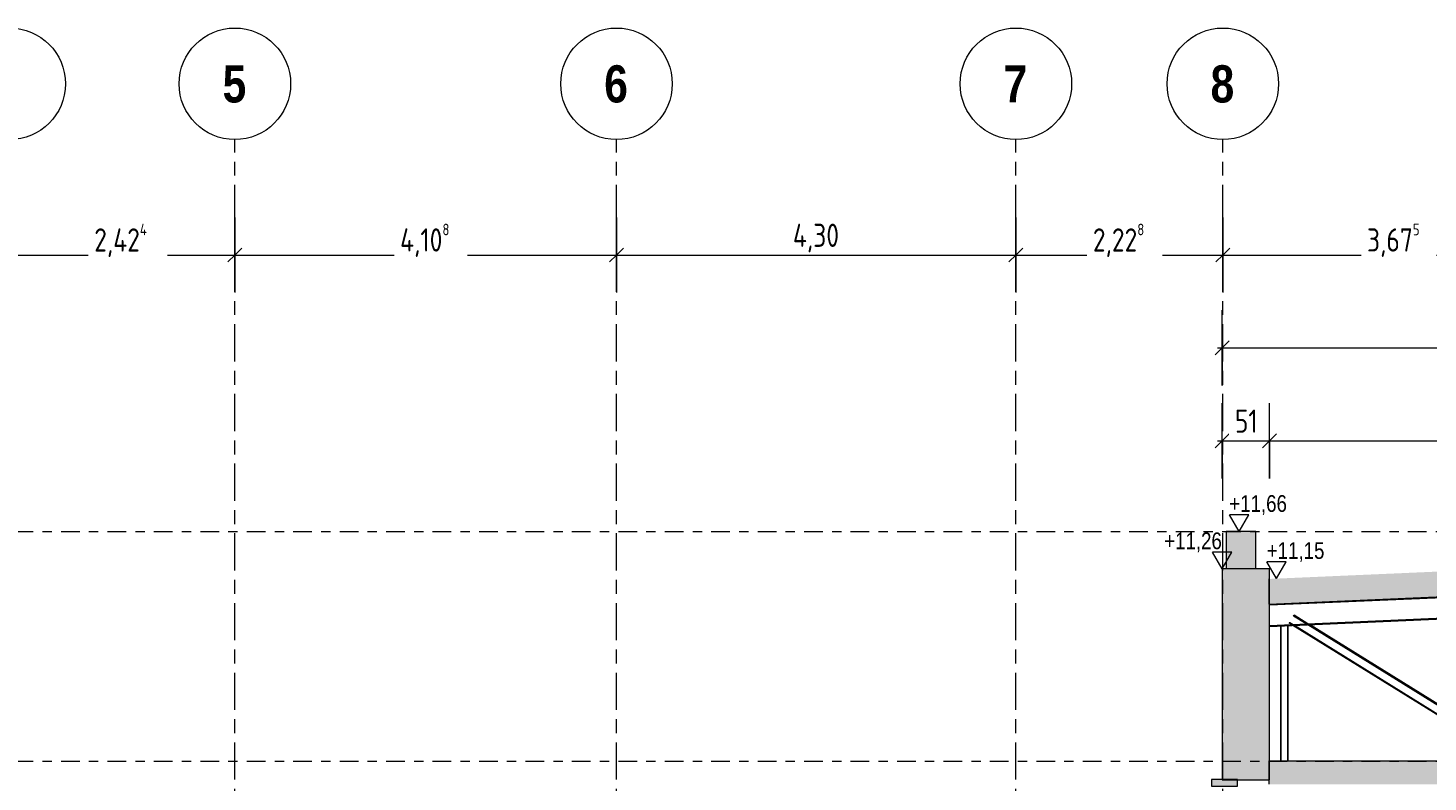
# Model space of a CAD drawing. Header units: metres. Extents: x -34 to 182, y -15 to 869.
# Tile 37 of 46: x 58 to 73, y 6 to 14. Entities that reach past the tile are written whole.
import ezdxf

# ---------------------------------------------------------------- set-up
doc = ezdxf.new("R2010")
doc.units = ezdxf.units.M
doc.linetypes.add('_Ebene_', pattern=[0.4, 0.2, -0.1, 0, -0.1])
doc.linetypes.add('_Rasterlinie_', pattern=[0.75, 0.4, -0.1, 0.15, -0.1])
for name, color, linetype, lineweight in [('A_Bem', 7, 'Continuous', 5), ('A_Bem-100', 7, 'Continuous', 5), ('A_Dach', 15, 'Continuous', 5), ('A_Ebenen', 130, 'Continuous', 5), ('A_Fassade', 113, 'Continuous', 5), ('A_Geschossdecken', 7, 'Continuous', 5), ('A_Geschossdecken_Schraffur', 7, 'Continuous', 5), ('A_Hoehenkoten', 124, 'Continuous', 5), ('A_Raster', 128, 'Continuous', 5), ('A_Tragw', 142, 'Continuous', 5), ('A_Tragwerksstützen', 7, 'Continuous', 5), ('A_Wand', 244, 'Continuous', 5), ('A_Wand_Schraff', 1, 'Continuous', 5)]:
    doc.layers.add(name, color=color, linetype=linetype, lineweight=lineweight)
doc.styles.add('Arial', font='arial.ttf', dxfattribs={"width": 0.8, "height": 0.18})
doc.styles.add('Arial Narrow_B', font='txt', dxfattribs={"height": 0.4})
doc.styles.add('ISOCPEUR_1', font='isocpeur.ttf', dxfattribs={"width": 0.8, "height": 0.25})
doc.dimstyles.new('BLB-Standard_2_5_Aussen_maskiert', dxfattribs={"dimscale": 0.3048, "dimtxt": 0.248995, "dimasz": 0.492126, "dimexe": 1.32874, "dimexo": 0.0625, "dimgap": 0.032808, "dimtad": 1, "dimrnd": 0.001, "dimzin": 0, "dimdsep": 46, "dimtxsty": 'ISOCPEUR_1', "dimblk1": 'OBLIQUE', "dimblk2": 'OBLIQUE', "dimsah": 1, "dimcen": 0.09, "dimdle": 0.164042, "dimazin": 0, "dimtfac": 1, "dimtdec": 4, "dimtix": 1, "dimtmove": 0, "dimatfit": 3, "dimfxl": 1.32874, "dimfxlon": 1, "dimtvp": 1, "dimtfill": 1, "dimtolj": 1, "dimtzin": 0, "dimarcsym": 2})
doc.dimstyles.new('BLB-Standard_2_5_Aussen_maskiert_1', dxfattribs={"dimscale": 0.3048, "dimtxt": 0.248995, "dimasz": 0.492126, "dimexe": 1.32874, "dimexo": 0.0625, "dimgap": 0.032808, "dimtad": 1, "dimdec": 1, "dimlfac": 100, "dimrnd": 0.1, "dimdsep": 46, "dimtxsty": 'ISOCPEUR_1', "dimblk1": 'OBLIQUE', "dimblk2": 'OBLIQUE', "dimsah": 1, "dimcen": 0.09, "dimdle": 0.164042, "dimazin": 0, "dimtfac": 1, "dimtdec": 4, "dimtix": 1, "dimtmove": 0, "dimatfit": 3, "dimfxl": 1.32874, "dimfxlon": 1, "dimtvp": 1, "dimtfill": 1, "dimtolj": 1, "dimtzin": 0, "dimarcsym": 2})

# ---------------------------------------------------------------- blocks, each defined once
blk = doc.blocks.new('M_W Shapes - IPE Träger 240 x 240-8069305-F')
at = {"layer": 'A_Tragw', "color": 250, "lineweight": 9}
for p, q in [((-0.316, 8.075), (11.2, 8.578)), ((11.199, 8.588), (11.2, 8.578)), ((11.2, 8.57), (11.209, 8.366)), ((-0.316, 7.855), (11.209, 8.358)), ((-0.316, 7.845), (11.21, 8.348)), ((11.209, 8.358), (11.209, 8.358)), ((11.209, 8.358), (11.21, 8.348))]:
    blk.add_line(p, q, dxfattribs=at)
for centre, start_param, end_param in [((11.2, 8.57), 4.712412, 5.49781), ((11.209, 8.366), 3.141616, 4.712412)]:
    blk.add_ellipse(centre, major_axis=(-0.00033, 0.00764), ratio=0.000398, start_param=start_param, end_param=end_param, dxfattribs=at)
blk = doc.blocks.new('M_W Shapes - IPE Träger 100 x 100-8069340-F')
at = {"layer": 'A_Tragw', "color": 250, "lineweight": 9}
for p, q in [((-0.103, 7.88), (-0.098, 7.888)), ((-0.08, 7.865), (-0.103, 7.88)), ((-0.098, 7.888), (-0.097, 7.89)), ((-0.098, 7.888), (-0.062, 7.866)), ((2.291, 6.395), (-0.065, 7.856)), ((-0.057, 7.954), (-0.056, 7.956)), ((-0.056, 7.956), (-0.05, 7.965)), ((0.08, 7.872), (-0.056, 7.956)), ((0.098, 7.873), (-0.05, 7.965)), ((-0.047, 7.857), (2.31, 6.395)), ((2.461, 6.395), (0.095, 7.863)), ((2.48, 6.395), (0.113, 7.864))]:
    blk.add_line(p, q, dxfattribs=at)
blk = doc.blocks.new('Rectangular Mullion - 70mm x 280mm_2-8070029-F')
at = {"layer": 'A_Fassade', "lineweight": 9}
blk.add_hatch(color=253, dxfattribs=at).paths.add_polyline_path([(-0.662, 6.125), (-0.662, 6.195), (-0.942, 6.195), (-0.942, 6.125)], flags=0)
at = {"layer": 'A_Fassade', "color": 250, "lineweight": 9}
for p, q in [((-0.942, 6.195), (-0.942, 6.125)), ((-0.662, 6.195), (-0.942, 6.195)), ((-0.662, 6.125), (-0.662, 6.195)), ((-0.942, 6.125), (-0.662, 6.125))]:
    blk.add_line(p, q, dxfattribs=at)
blk = doc.blocks.new('Höhenkoten - leer-6237472-F')
at = {"layer": 'A_Hoehenkoten'}
for p, q in [((-23.599, -6.765), (-23.806, -6.765)), ((-23.702, -6.945), (-23.806, -6.765)), ((-23.702, -6.945), (-23.599, -6.765))]:
    blk.add_line(p, q, dxfattribs=at)
blk = doc.blocks.new('Raster - Raster-989695-F')
at = {"layer": 'A_Raster', "lineweight": 9}
blk.add_circle((-28.608, 13.685), 0.6, dxfattribs=at)
blk = doc.blocks.new('DIMBLOCK134-F')
at = {"layer": 'A_Bem-100'}
for p, q in [((70.738, 9.437), (70.738, 10.247)), ((71.248, 9.437), (71.248, 10.247)), ((70.688, 9.842), (71.248, 9.842)), ((70.738, 9.842), (70.738, 9.437)), ((71.248, 9.842), (71.248, 9.437))]:
    blk.add_line(p, q, dxfattribs=at)
at = {"layer": 'A_Bem-100', "lineweight": 9}
for p, q in [((70.738, 9.842), (70.663, 9.767)), ((70.738, 9.842), (70.813, 9.917)), ((71.248, 9.842), (71.173, 9.767)), ((71.248, 9.842), (71.323, 9.917))]:
    blk.add_line(p, q, dxfattribs=at)
at = {"layer": 'A_Bem-100', "color": 0, "insert": (70.876, 10.179), "char_height": 0.25, "width": 0.28085, "attachment_point": 1, "line_spacing_factor": 1.149209, "style": 'ISOCPEUR_1', "bg_fill": 3, "box_fill_scale": 1.25, "bg_fill_color": 256, "bg_fill_true_color": 13158600, "bg_fill_transparency": 0}
blk.add_mtext('51', dxfattribs=at)
blk = doc.blocks.new('_Oblique')
at = {"color": 0, "linetype": 'ByBlock', "lineweight": -2}
blk.add_line((-0.5, -0.5), (0.5, 0.5), dxfattribs=at)
blk = doc.blocks.new('DIMBLOCK135-F')
at = {"layer": 'A_Bem-100'}
for p, q in [((71.248, 9.437), (71.248, 10.247)), ((82.772, 9.437), (82.772, 10.247)), ((71.248, 9.842), (82.772, 9.842)), ((71.248, 9.842), (71.248, 9.437)), ((82.772, 9.842), (82.772, 9.437))]:
    blk.add_line(p, q, dxfattribs=at)
at = {"layer": 'A_Bem-100', "lineweight": 9}
for p, q in [((71.248, 9.842), (71.173, 9.767)), ((71.248, 9.842), (71.323, 9.917)), ((82.772, 9.842), (82.697, 9.767)), ((82.772, 9.842), (82.847, 9.917))]:
    blk.add_line(p, q, dxfattribs=at)
at = {"layer": 'A_Bem-100', "color": 0, "insert": (76.696, 10.179), "char_height": 0.25, "width": 0.75291, "attachment_point": 1, "line_spacing_factor": 1.149209, "style": 'ISOCPEUR_1', "bg_fill": 3, "box_fill_scale": 1.25, "bg_fill_color": 256, "bg_fill_true_color": 13158600, "bg_fill_transparency": 0}
blk.add_mtext('11,52\\A2\\H0.5x;\\S3^  ;\\H2x;', dxfattribs=at)
blk = doc.blocks.new('DIMBLOCK138-F')
at = {"layer": 'A_Bem-100'}
for p, q in [((70.738, 10.437), (70.738, 11.247)), ((94.786, 10.437), (94.786, 11.247)), ((70.688, 10.842), (94.836, 10.842)), ((70.738, 10.842), (70.738, 10.437)), ((94.786, 10.842), (94.786, 10.437))]:
    blk.add_line(p, q, dxfattribs=at)
at = {"layer": 'A_Bem-100', "lineweight": 9}
for p, q in [((70.738, 10.842), (70.813, 10.917)), ((94.786, 10.842), (94.861, 10.917)), ((70.738, 10.842), (70.663, 10.767)), ((94.786, 10.842), (94.711, 10.767))]:
    blk.add_line(p, q, dxfattribs=at)
at = {"layer": 'A_Bem-100', "color": 0, "insert": (82.389, 11.179), "char_height": 0.25, "width": 0.89632, "attachment_point": 1, "line_spacing_factor": 1.149209, "style": 'ISOCPEUR_1', "bg_fill": 3, "box_fill_scale": 1.25, "bg_fill_color": 256, "bg_fill_true_color": 13158600, "bg_fill_transparency": 0}
blk.add_mtext('24,04\\A2\\H0.5x;\\S8^  ;\\H2x;', dxfattribs=at)
blk = doc.blocks.new('DIMBLOCK174-F')
at = {"layer": 'A_Bem-100'}
for p, q in [((57.686, 12.247), (57.686, 11.437)), ((57.686, 11.842), (57.686, 12.247)), ((60.11, 12.247), (60.11, 11.437)), ((60.11, 11.842), (60.11, 12.247)), ((57.686, 11.842), (60.11, 11.842))]:
    blk.add_line(p, q, dxfattribs=at)
at = {"layer": 'A_Bem-100', "lineweight": 9}
for p, q in [((57.686, 11.842), (57.761, 11.917)), ((60.11, 11.842), (60.185, 11.917)), ((57.686, 11.842), (57.611, 11.767)), ((60.11, 11.842), (60.035, 11.767))]:
    blk.add_line(p, q, dxfattribs=at)
at = {"layer": 'A_Bem-100', "color": 0, "insert": (58.596, 12.179), "char_height": 0.25, "width": 0.72602, "attachment_point": 1, "line_spacing_factor": 1.149209, "style": 'ISOCPEUR_1', "bg_fill": 3, "box_fill_scale": 1.25, "bg_fill_color": 256, "bg_fill_true_color": 13158600, "bg_fill_transparency": 0}
blk.add_mtext('2,42\\A2\\H0.5x;\\S4^  ;\\H2x;', dxfattribs=at)
blk = doc.blocks.new('DIMBLOCK175-F')
at = {"layer": 'A_Bem-100'}
for p, q in [((60.11, 12.247), (60.11, 11.437)), ((60.11, 11.842), (60.11, 12.247)), ((64.219, 12.247), (64.219, 11.437)), ((64.219, 11.842), (64.219, 12.247)), ((60.11, 11.842), (64.219, 11.842))]:
    blk.add_line(p, q, dxfattribs=at)
at = {"layer": 'A_Bem-100', "lineweight": 9}
for p, q in [((60.11, 11.842), (60.185, 11.917)), ((64.219, 11.842), (64.294, 11.917)), ((60.11, 11.842), (60.035, 11.767)), ((64.219, 11.842), (64.144, 11.767))]:
    blk.add_line(p, q, dxfattribs=at)
at = {"layer": 'A_Bem-100', "color": 0, "insert": (61.889, 12.179), "char_height": 0.25, "width": 0.66029, "attachment_point": 1, "line_spacing_factor": 1.149209, "style": 'ISOCPEUR_1', "bg_fill": 3, "box_fill_scale": 1.25, "bg_fill_color": 256, "bg_fill_true_color": 13158600, "bg_fill_transparency": 0}
blk.add_mtext('4,10\\A2\\H0.5x;\\S8^  ;\\H2x;', dxfattribs=at)
blk = doc.blocks.new('DIMBLOCK176-F')
at = {"layer": 'A_Bem-100'}
for p, q in [((64.219, 12.247), (64.219, 11.437)), ((64.219, 11.842), (64.219, 12.247)), ((68.519, 12.247), (68.519, 11.437)), ((68.519, 11.842), (68.519, 12.247)), ((64.219, 11.842), (68.519, 11.842))]:
    blk.add_line(p, q, dxfattribs=at)
at = {"layer": 'A_Bem-100', "lineweight": 9}
for p, q in [((64.219, 11.842), (64.294, 11.917)), ((68.519, 11.842), (68.594, 11.917)), ((64.219, 11.842), (64.144, 11.767)), ((68.519, 11.842), (68.444, 11.767))]:
    blk.add_line(p, q, dxfattribs=at)
at = {"layer": 'A_Bem-100', "color": 0, "insert": (66.118, 12.179), "char_height": 0.25, "width": 0.60054, "attachment_point": 1, "line_spacing_factor": 1.149209, "style": 'ISOCPEUR_1', "bg_fill": 3, "box_fill_scale": 1.25, "bg_fill_color": 256, "bg_fill_true_color": 13158600, "bg_fill_transparency": 0}
blk.add_mtext('4,30', dxfattribs=at)
blk = doc.blocks.new('DIMBLOCK177-F')
at = {"layer": 'A_Bem-100'}
for p, q in [((68.519, 12.247), (68.519, 11.437)), ((68.519, 11.842), (68.519, 12.247)), ((70.746, 12.247), (70.746, 11.437)), ((70.746, 11.842), (70.746, 12.247)), ((68.519, 11.842), (70.746, 11.842))]:
    blk.add_line(p, q, dxfattribs=at)
at = {"layer": 'A_Bem-100', "lineweight": 9}
for p, q in [((68.519, 11.842), (68.594, 11.917)), ((70.746, 11.842), (70.821, 11.917)), ((68.519, 11.842), (68.444, 11.767)), ((70.746, 11.842), (70.671, 11.767))]:
    blk.add_line(p, q, dxfattribs=at)
at = {"layer": 'A_Bem-100', "color": 0, "insert": (69.347, 12.179), "char_height": 0.25, "width": 0.68419, "attachment_point": 1, "line_spacing_factor": 1.149209, "style": 'ISOCPEUR_1', "bg_fill": 3, "box_fill_scale": 1.25, "bg_fill_color": 256, "bg_fill_true_color": 13158600, "bg_fill_transparency": 0}
blk.add_mtext('2,22\\A2\\H0.5x;\\S8^  ;\\H2x;', dxfattribs=at)
blk = doc.blocks.new('DIMBLOCK178-F')
at = {"layer": 'A_Bem-100'}
for p, q in [((70.746, 12.247), (70.746, 11.437)), ((70.746, 11.842), (70.746, 12.247)), ((74.421, 12.247), (74.421, 11.437)), ((74.421, 11.842), (74.421, 12.247)), ((70.746, 11.842), (74.421, 11.842))]:
    blk.add_line(p, q, dxfattribs=at)
at = {"layer": 'A_Bem-100', "lineweight": 9}
for p, q in [((70.746, 11.842), (70.821, 11.917)), ((74.421, 11.842), (74.496, 11.917)), ((70.746, 11.842), (70.671, 11.767)), ((74.421, 11.842), (74.346, 11.767))]:
    blk.add_line(p, q, dxfattribs=at)
at = {"layer": 'A_Bem-100', "color": 0, "insert": (72.298, 12.179), "char_height": 0.25, "width": 0.68419, "attachment_point": 1, "line_spacing_factor": 1.149209, "style": 'ISOCPEUR_1', "bg_fill": 3, "box_fill_scale": 1.25, "bg_fill_color": 256, "bg_fill_true_color": 13158600, "bg_fill_transparency": 0}
blk.add_mtext('3,67\\A2\\H0.5x;\\S5^  ;\\H2x;', dxfattribs=at)

msp = doc.modelspace()

# ---------------------------------------------------------------- hatches: boundary and pattern name
at = {"layer": 'A_Dach', "lineweight": 9}
msp.add_hatch(color=253, dxfattribs=at).paths.add_polyline_path([(71.2412, 8.0849), (82.7636, 8.588), (94.286, 8.0849), (94.286, 8.3552), (82.7636, 8.8582), (71.2412, 8.3552)], flags=0)
at = {"layer": 'A_Geschossdecken_Schraffur', "lineweight": 9}
for points in [[(71.1031, 8.4649), (71.1031, 8.8649), (70.7831, 8.8649), (70.7831, 8.4649)], [(71.2412, 6.1449), (94.286, 6.1449), (94.286, 6.3949), (71.2412, 6.3949)]]:
    msp.add_hatch(color=253, dxfattribs=at).paths.add_polyline_path(points, flags=0)
at = {"layer": 'A_Wand_Schraff', "lineweight": 9}
msp.add_hatch(color=253, dxfattribs=at).paths.add_polyline_path([(71.2484, 6.1949), (71.2484, 8.4649), (70.7384, 8.4649), (70.7384, 6.1949)], flags=0)

# ---------------------------------------------------------------- linework, layer by layer
at = {"layer": 'A_Dach', "color": 250, "lineweight": 9}
for p, q in [((71.2412, 8.0849), (82.7636, 8.588)), ((71.2412, 8.3552), (71.2412, 8.0849))]:
    msp.add_line(p, q, dxfattribs=at)
at = {"layer": 'A_Ebenen', "color": 170, "linetype": '_Ebene_', "lineweight": 9}
for p, q in [((38.7395, 8.865), (98.1569, 8.865)), ((38.7395, 6.3949), (98.1569, 6.3949))]:
    msp.add_line(p, q, dxfattribs=at)
at = {"layer": 'A_Geschossdecken', "color": 250, "lineweight": 9}
for p, q in [((71.1031, 8.8649), (70.7831, 8.8649)), ((70.7831, 8.8649), (70.7831, 8.4649)), ((71.1031, 8.4649), (71.1031, 8.8649)), ((94.286, 6.3949), (71.2412, 6.3949)), ((71.2412, 6.3949), (71.2412, 6.1449))]:
    msp.add_line(p, q, dxfattribs=at)
at = {"layer": 'A_Raster', "linetype": '_Rasterlinie_', "lineweight": 9}
for p, q in [((60.1103, -13.3036), (60.1103, 13.0853)), ((64.2185, -13.3036), (64.2185, 13.0853)), ((68.5185, -13.3036), (68.5185, 13.0853))]:
    msp.add_line(p, q, dxfattribs=at)
at = {"layer": 'A_Tragwerksstützen', "color": 250, "lineweight": 9}
for p, q in [((71.3664, 7.8502), (71.3664, 6.3949)), ((71.3714, 7.8502), (71.3664, 7.8502)), ((71.3714, 7.8502), (71.3714, 6.3949)), ((71.3714, 7.8502), (71.3714, 7.8502)), ((71.3814, 7.8502), (71.3714, 7.8502)), ((71.4314, 7.8502), (71.3814, 7.8502)), ((71.4414, 7.8502), (71.4314, 7.8502)), ((71.4414, 7.8502), (71.4414, 6.3949)), ((71.4464, 7.8502), (71.4414, 7.8502)), ((71.4464, 7.8502), (71.4464, 6.3949)), ((71.4464, 7.8502), (71.4464, 7.8502))]:
    msp.add_line(p, q, dxfattribs=at)
at = {"layer": 'A_Wand', "color": 250, "lineweight": 9}
for p, q in [((70.7384, 8.4649), (70.7384, 6.1949)), ((71.2484, 8.4649), (70.7384, 8.4649)), ((71.2484, 6.1949), (71.2484, 8.4649)), ((70.7384, 6.1949), (71.2484, 6.1949))]:
    msp.add_line(p, q, dxfattribs=at)

# ---------------------------------------------------------------- block references
at = {"layer": 'A_Fassade', "color": 250, "lineweight": 9}
msp.add_blockref('Rectangular Mullion - 70mm x 280mm_2-8070029-F', (71.5645, 0), dxfattribs=at)
at = {"layer": 'A_Hoehenkoten'}
for p in [(94.6234, 15.81), (94.4409, 15.41), (95.0274, 15.3039)]:
    msp.add_blockref('Höhenkoten - leer-6237472-F', p, dxfattribs=at)
at = {"layer": 'A_Raster', "lineweight": 9}
for p in [(86.2941, 0), (88.7185, 0), (92.8267, 0), (97.1267, 0), (99.3542, 0)]:
    msp.add_blockref('Raster - Raster-989695-F', p, dxfattribs=at)
at = {"layer": 'A_Tragw', "color": 250, "lineweight": 9}
for name in ['M_W Shapes - IPE Träger 240 x 240-8069305-F', 'M_W Shapes - IPE Träger 100 x 100-8069340-F']:
    msp.add_blockref(name, (71.5645, 0), dxfattribs=at)

# ---------------------------------------------------------------- texts
at = {"layer": 'A_Hoehenkoten', "char_height": 0.18, "width": 0.733812, "attachment_point": 1, "line_spacing_factor": 0.941778, "style": 'Arial'}
for s, insert in [('+11,66', (70.8152, 9.2571)), ('+11,26', (70.1148, 8.8556)), ('+11,15', (71.2192, 8.751))]:
    msp.add_mtext(s, dxfattribs=dict(at, insert=insert))
at = {"layer": 'A_Raster', "char_height": 0.4, "width": 0.312658, "attachment_point": 1, "style": 'Arial Narrow_B'}
for s, insert in [('\\fArial Narrow|b1|i0|c0|p34|;5', (59.9783, 13.8836)), ('\\fArial Narrow|b1|i0|c0|p34|;6', (64.0865, 13.8836)), ('\\fArial Narrow|b1|i0|c0|p34|;7', (68.3865, 13.8836)), ('\\fArial Narrow|b1|i0|c0|p34|;8', (70.614, 13.8836))]:
    msp.add_mtext(s, dxfattribs=dict(at, insert=insert))

# ---------------------------------------------------------------- dimensions: what is measured, and where the dimension line sits
at = {"layer": 'A_Bem'}
dim = msp.add_linear_dim(base=(94.786, 10.8425), p1=(70.7384, 10.4375), p2=(94.786, 10.4375), text='\\A1;24,04\\Q;{\\A1;{\\H0.5x;\\S8^ ;}}', dimstyle='BLB-Standard_2_5_Aussen_maskiert', override={"dimpost": '<>', "dimfxl": 24.047539}, dxfattribs=at)
dim.commit()
dim.dimension.update_dxf_attribs({"geometry": 'DIMBLOCK138-F', "text_midpoint": (82.7622, 11.0025)})
dim = msp.add_linear_dim(base=(71.2484, 9.8425), p1=(70.7384, 9.4375), p2=(71.2484, 9.4375), dimstyle='BLB-Standard_2_5_Aussen_maskiert_1', override={"dimpost": '<>', "dimfxl": 0.51}, dxfattribs=at)
dim.commit()
dim.dimension.update_dxf_attribs({"geometry": 'DIMBLOCK134-F', "text_midpoint": (70.9934, 9.9775)})

# ---------------------------------------------------------------- next in the draw order: dimensions: what is measured, and where the dimension line sits
for base, p1, p2, text, override, picture, middle in [((60.1103, 11.8425), (57.686, 12.2475), (60.1103, 12.2475), '\\A1;2,42\\Q;{\\A1;{\\H0.5x;\\S4^ ;}}', {"dimpost": '<>', "dimfxl": 2.424375}, 'DIMBLOCK174-F', (58.8982, 12.0025)), ((82.7716, 9.8425), (71.2484, 9.4375), (82.7716, 9.4375), '\\A1;11,52\\Q;{\\A1;{\\H0.5x;\\S3^ ;}}', {"dimpost": '<>', "dimfxl": 11.523145}, 'DIMBLOCK135-F', (77.01, 10.0025))]:
    dim = msp.add_linear_dim(base=base, p1=p1, p2=p2, text=text, dimstyle='BLB-Standard_2_5_Aussen_maskiert', override=override, dxfattribs=at)
    dim.commit()
    dim.dimension.update_dxf_attribs({"geometry": picture, "text_midpoint": middle})

# ---------------------------------------------------------------- next in the draw order: dimensions: what is measured, and where the dimension line sits
dim = msp.add_linear_dim(base=(64.2185, 11.8425), p1=(60.1103, 12.2475), p2=(64.2185, 12.2475), text='\\A1;4,10\\Q;{\\A1;{\\H0.5x;\\S8^ ;}}', dimstyle='BLB-Standard_2_5_Aussen_maskiert', override={"dimpost": '<>', "dimfxl": 4.108161}, dxfattribs=at)
dim.commit()
dim.dimension.update_dxf_attribs({"geometry": 'DIMBLOCK175-F', "text_midpoint": (62.1644, 12.0025)})

# ---------------------------------------------------------------- next in the draw order: dimensions: what is measured, and where the dimension line sits
dim = msp.add_linear_dim(base=(68.5185, 11.8425), p1=(64.2185, 12.2475), p2=(68.5185, 12.2475), dimstyle='BLB-Standard_2_5_Aussen_maskiert', override={"dimpost": '<>', "dimfxl": 4.3}, dxfattribs=at)
dim.commit()
dim.dimension.update_dxf_attribs({"geometry": 'DIMBLOCK176-F', "text_midpoint": (66.3685, 11.9775)})

# ---------------------------------------------------------------- next in the draw order: dimensions: what is measured, and where the dimension line sits
dim = msp.add_linear_dim(base=(70.746, 11.8425), p1=(68.5185, 12.2475), p2=(70.746, 12.2475), text='\\A1;2,22\\Q;{\\A1;{\\H0.5x;\\S8^ ;}}', dimstyle='BLB-Standard_2_5_Aussen_maskiert', override={"dimpost": '<>', "dimfxl": 2.227518}, dxfattribs=at)
dim.commit()
dim.dimension.update_dxf_attribs({"geometry": 'DIMBLOCK177-F', "text_midpoint": (69.6323, 12.0025)})

# ---------------------------------------------------------------- next in the draw order: dimensions: what is measured, and where the dimension line sits
dim = msp.add_linear_dim(base=(74.421, 11.8425), p1=(70.746, 12.2475), p2=(74.421, 12.2475), text='\\A1;3,67\\Q;{\\A1;{\\H0.5x;\\S5^ ;}}', dimstyle='BLB-Standard_2_5_Aussen_maskiert', override={"dimpost": '<>', "dimfxl": 3.674946}, dxfattribs=at)
dim.commit()
dim.dimension.update_dxf_attribs({"geometry": 'DIMBLOCK178-F', "text_midpoint": (72.5835, 12.0025)})

# ---------------------------------------------------------------- next in the draw order: linework, layer by layer
at = {"layer": 'A_Raster', "linetype": '_Rasterlinie_', "lineweight": 9}
msp.add_line((70.746, -13.3036), (70.746, 13.0853), dxfattribs=at)

doc.saveas('drawing.dxf')
